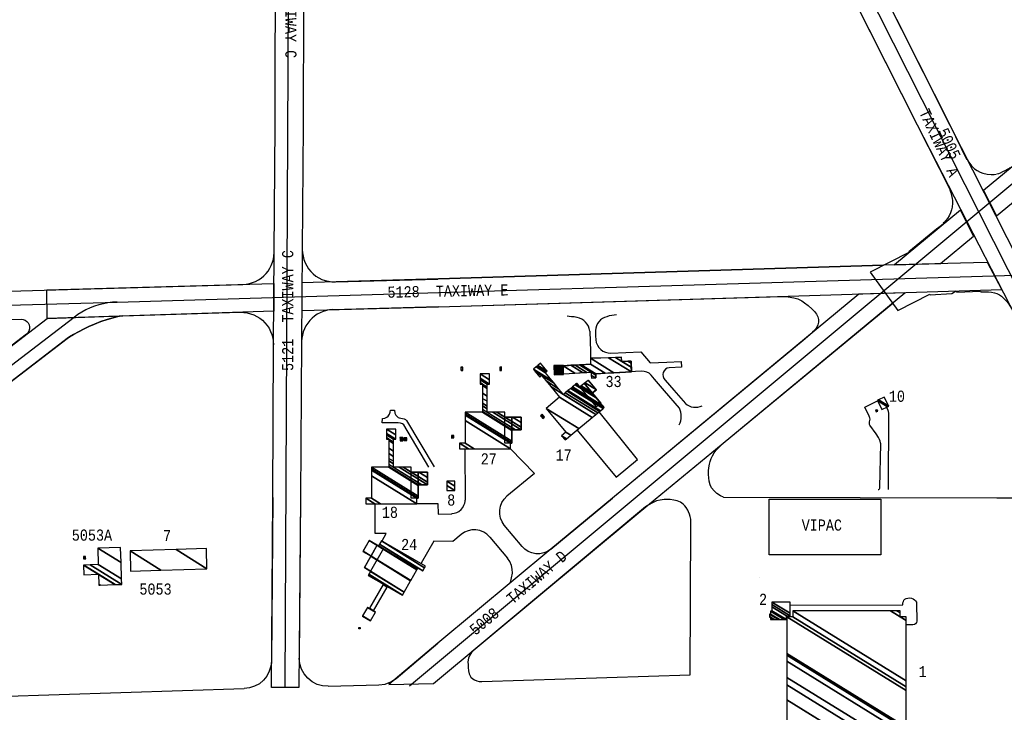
# Model space of a CAD drawing. Extents: x -0.5 to 41.9, y -0.5 to 29.8.
# Tile 101 of 128: x 10 to 11.5, y 6.1 to 7.2. Entities that reach past the tile are written whole.
import ezdxf
from ezdxf.enums import TextEntityAlignment as Align

# ---------------------------------------------------------------- set-up
doc = ezdxf.new("R2010")
doc.units = 0
doc.header["$MEASUREMENT"] = 0
for name, color, linetype in [('1', 7, 'CONTINUOUS'), ('11', 2, 'CONTINUOUS'), ('2', 3, 'CONTINUOUS'), ('21', 5, 'CONTINUOUS'), ('23', 1, 'CONTINUOUS'), ('6', 15, 'CONTINUOUS'), ('8', 5, 'CONTINUOUS')]:
    doc.layers.add(name, color=color, linetype=linetype)
doc.styles.add('MONOTXT', font='MONOTXT', dxfattribs={"height": 0.2})

msp = doc.modelspace()

# ---------------------------------------------------------------- linework, layer by layer
at = {"layer": '1'}
for p, q in [((10.392, 6.8382), (10.392, 6.8426)), ((10.6395, 6.7984), (11.3101, 6.819)), ((10.4843, 6.794), (10.6385, 6.7982)), ((10.4806, 6.7521), (10.6391, 6.7566)), ((10.3899, 6.469), (10.3909, 6.6992)), ((10.4334, 6.7039), (10.4318, 6.469)), ((10.4318, 6.469), (10.4299, 6.2267))]:
    msp.add_line(p, q, dxfattribs=at)
for points in [[(10.4344, 6.8428), (10.4347, 6.8376), (10.4355, 6.8325), (10.4368, 6.8275), (10.4387, 6.8226), (10.441, 6.818), (10.4439, 6.8137), (10.4472, 6.8097), (10.4509, 6.806), (10.455, 6.8028), (10.4594, 6.8), (10.464, 6.7978), (10.4689, 6.796), (10.474, 6.7948), (10.4791, 6.7941), (10.4843, 6.794)], [(10.3448, 6.7901), (10.3497, 6.7905), (10.3546, 6.7914), (10.3594, 6.7928), (10.3639, 6.7947), (10.3683, 6.797), (10.3724, 6.7998), (10.3763, 6.8029), (10.3797, 6.8065), (10.3828, 6.8103), (10.3855, 6.8145), (10.3877, 6.8189), (10.3895, 6.8236), (10.3908, 6.8284), (10.3916, 6.8333), (10.392, 6.8382)], [(10.4806, 6.7521), (10.4756, 6.7517), (10.4708, 6.7508), (10.466, 6.7494), (10.4614, 6.7475), (10.457, 6.7452), (10.4529, 6.7424), (10.4491, 6.7392), (10.4456, 6.7357), (10.4425, 6.7318), (10.4398, 6.7276), (10.4376, 6.7232), (10.4358, 6.7186), (10.4345, 6.7138), (10.4337, 6.7089), (10.4334, 6.7039)], [(9.7661, 6.468), (10.08, 6.7088), (10.0836, 6.7109), (10.0894, 6.7145), (10.0969, 6.7187), (10.1057, 6.7232), (10.1126, 6.7265), (10.1214, 6.7301), (10.1308, 6.734), (10.1404, 6.7373), (10.1492, 6.74), (10.1543, 6.7412), (10.1589, 6.7424), (10.164, 6.7427), (10.3409, 6.7481)], [(10.3409, 6.7481), (10.3461, 6.748), (10.3513, 6.7473), (10.3563, 6.746), (10.3612, 6.7443), (10.3659, 6.742), (10.3703, 6.7392), (10.3744, 6.736), (10.3781, 6.7324), (10.3814, 6.7284), (10.3843, 6.724), (10.3867, 6.7194), (10.3885, 6.7146), (10.3899, 6.7096), (10.3907, 6.7044), (10.3909, 6.6992)]]:
    msp.add_lwpolyline(points, dxfattribs=at)
at = {"layer": '11'}
for points in [[(11.3022, 6.481), (11.303, 6.4811), (11.3038, 6.4815), (11.3043, 6.4821), (11.3046, 6.4829), (11.3047, 6.4845), (11.3061, 6.5497), (11.3058, 6.5512), (11.3051, 6.554), (11.3041, 6.5563), (11.3031, 6.5585), (11.3025, 6.5594), (11.299, 6.5648), (11.2894, 6.5779), (11.289, 6.5788), (11.2889, 6.5799), (11.2889, 6.5807), (11.2893, 6.5831), (11.2899, 6.5868), (11.2897, 6.5888), (11.2893, 6.5901), (11.2888, 6.5913), (11.2822, 6.6051), (11.3013, 6.6148)], [(11.3146, 6.6049), (11.3167, 6.6005), (11.3171, 6.5992), (11.3174, 6.5982), (11.3175, 6.597), (11.3171, 6.4809)], [(10.6251, 6.5147), (10.5875, 6.5785), (10.5853, 6.5799), (10.5826, 6.5808), (10.5786, 6.5814), (10.5549, 6.5812), (10.555, 6.5879), (10.5587, 6.5884), (10.562, 6.5898), (10.5638, 6.5914), (10.5658, 6.5943), (10.5668, 6.5976), (10.5671, 6.6005), (10.5734, 6.6006), (10.5738, 6.596), (10.5754, 6.5929), (10.5771, 6.5909), (10.579, 6.5896), (10.5805, 6.5888), (10.5831, 6.5883), (10.5852, 6.5881), (10.5879, 6.5875), (10.5897, 6.5866), (10.5915, 6.5849), (10.6329, 6.5149)], [(11.1695, 6.3067), (11.3391, 6.3068), (11.3391, 6.3083), (11.3394, 6.3101), (11.3401, 6.3123), (11.341, 6.314), (11.3423, 6.3154), (11.3445, 6.3166), (11.3471, 6.3173), (11.3497, 6.3175), (11.3526, 6.3172), (11.3549, 6.3162), (11.3569, 6.3148), (11.3585, 6.313), (11.3598, 6.3109), (11.36, 6.309), (11.3602, 6.2824), (11.3598, 6.2803), (11.3586, 6.2785), (11.3567, 6.2772), (11.3546, 6.2768), (11.3444, 6.2768)]]:
    msp.add_lwpolyline(points, dxfattribs=at)
at = {"layer": '2'}
for p, q in [((11.0786, 7.5903), (11.361, 7.0305)), ((11.1287, 7.5904), (11.4104, 7.0298)), ((11.0691, 6.4694), (11.4811, 6.4684)), ((10.809, 6.391), (10.9018, 6.468)), ((10.5758, 6.1961), (10.6384, 6.2494)), ((10.4732, 6.1842), (10.5498, 6.1863))]:
    msp.add_line(p, q, dxfattribs=at)
for points in [[(10.512, 8.7124), (10.6399, 8.4601), (10.7171, 8.307), (10.7966, 8.1505), (10.9781, 7.7897), (11.0786, 7.5903), (11.361, 7.0305), (11.5096, 6.7413), (11.648, 6.4677), (12.0987, 5.575), (12.2146, 5.3457), (12.3224, 5.1319), (12.4904, 4.799), (12.7658, 4.2544), (12.9558, 3.8784), (13.2715, 3.2572), (13.6342, 3.4407), (13.5808, 3.5463)], [(13.2298, 3.4309), (12.6061, 4.6682), (12.5316, 4.8144), (12.323, 5.2292), (12.2642, 5.3456), (11.9799, 5.9063), (11.6953, 6.4682), (11.5653, 6.7245), (11.4104, 7.0298), (11.1287, 7.5904), (10.8426, 8.1534), (10.7577, 8.3228), (10.639, 8.5569), (10.5603, 8.7127)], [(10.4372, 7.5911), (10.4356, 7.0296), (10.4344, 6.8428), (10.4334, 6.7039), (10.4318, 6.469), (10.4294, 6.1826), (10.3878, 6.1825), (10.3899, 6.469), (10.3909, 6.6992), (10.392, 6.8382), (10.3934, 7.0298), (10.3944, 7.5908), (10.3952, 7.8018), (10.3969, 8.0309)], [(11.4806, 6.8935), (11.644, 7.0282), (11.7823, 7.1407), (11.7605, 7.1833), (11.5787, 7.0294), (11.4609, 6.9316), (11.4806, 6.8935)], [(11.361, 7.0305), (11.4107, 6.9326), (11.41, 6.9323), (11.4117, 6.9283), (11.4128, 6.9243), (11.4139, 6.9196), (11.4142, 6.9166), (11.4142, 6.9126), (11.4136, 6.9067), (11.4127, 6.9027), (11.4112, 6.898), (11.409, 6.8933), (11.4066, 6.8893), (11.4043, 6.8864), (11.402, 6.8839), (11.4, 6.8823), (11.4007, 6.8815), (11.3955, 6.8777), (11.3901, 6.8734), (11.3484, 6.8392), (11.3485, 6.8382), (11.2901, 6.8085), (11.3318, 6.751), (11.38, 6.7756), (11.3805, 6.7743), (11.413, 6.7765), (11.4198, 6.7804), (11.4209, 6.7785), (11.4563, 6.7802), (11.4571, 6.7788), (11.4634, 6.7791), (11.4685, 6.7788), (11.4731, 6.7784), (11.4774, 6.7774), (11.4809, 6.7763), (11.4849, 6.7743)], [(11.4104, 7.0298), (11.4352, 6.9788), (11.4362, 6.979), (11.4389, 6.9743), (11.4429, 6.9689), (11.4473, 6.9644), (11.4511, 6.9618), (11.4559, 6.9594), (11.46, 6.958), (11.4664, 6.9565), (11.4723, 6.9558), (11.4767, 6.9559), (11.4799, 6.9564)], [(11.5787, 7.0294), (11.5014, 6.9652), (11.5008, 6.966), (11.4993, 6.965), (11.4964, 6.9632), (11.493, 6.9614), (11.4897, 6.9597), (11.4861, 6.958), (11.4837, 6.9571), (11.4811, 6.9564)], [(11.3266, 6.8195), (11.3963, 6.8219), (11.446, 6.863), (11.4263, 6.9019), (11.3266, 6.8195)], [(10.4339, 6.7508), (10.6395, 6.7565), (11.1507, 6.7717), (11.4884, 6.7825), (11.4671, 6.8234), (11.4459, 6.8227), (11.3101, 6.819), (10.6395, 6.7984), (10.4339, 6.7925), (10.4339, 6.7508)], [(10.0493, 6.7818), (10.3917, 6.7914), (10.3913, 6.7496), (10.0501, 6.7389), (10.0493, 6.7818)], [(10.6322, 6.1882), (10.9406, 6.4454), (11.0684, 6.5507), (11.3425, 6.7774), (11.2729, 6.7755), (10.9018, 6.468), (10.809, 6.391), (10.6384, 6.2494), (10.5648, 6.1868), (10.6322, 6.1882)], [(10.6395, 6.7565), (11.156, 6.7719), (11.1666, 6.7716), (11.1753, 6.77), (11.1812, 6.7682), (11.1871, 6.7653), (11.1913, 6.7626), (11.1969, 6.7582), (11.2027, 6.7528), (11.2062, 6.7493), (11.2092, 6.7453), (11.2111, 6.7412), (11.2121, 6.737), (11.2121, 6.7333), (11.2113, 6.7292), (11.2103, 6.7266), (11.2088, 6.7241), (11.2066, 6.7214), (11.2031, 6.7179), (11.1993, 6.7142), (11.1892, 6.7058), (10.9018, 6.468)], [(11.4849, 6.7743), (11.488, 6.7722), (11.4917, 6.769), (11.4954, 6.765), (11.4981, 6.7618), (11.5008, 6.758), (11.503, 6.7539), (11.5055, 6.7494), (11.648, 6.4677)], [(11.0691, 6.4694), (11.0647, 6.4714), (11.059, 6.4749), (11.0551, 6.4788), (11.0512, 6.4835), (11.0489, 6.4878), (11.0474, 6.4933), (11.0469, 6.4983), (11.0464, 6.5038), (11.0466, 6.5092), (11.047, 6.5138), (11.048, 6.5191), (11.049, 6.523), (11.0506, 6.5276), (11.0523, 6.5318), (11.0549, 6.5363), (11.0579, 6.54), (11.0605, 6.5427), (11.0644, 6.5469), (11.0684, 6.5507), (11.324, 6.7621)], [(9.6966, 6.468), (10.0501, 6.7389), (10.164, 6.7427), (10.1589, 6.7424), (10.1543, 6.7412), (10.1492, 6.74), (10.1404, 6.7373), (10.1308, 6.734), (10.1214, 6.7301), (10.1126, 6.7265), (10.1057, 6.7232), (10.0969, 6.7187), (10.0894, 6.7145), (10.0836, 6.7109), (10.08, 6.7088), (9.9227, 6.5881)], [(10.7048, 6.1915), (11.0189, 6.2014), (11.0201, 6.4303), (11.0199, 6.4325), (11.0197, 6.4364), (11.0189, 6.4402), (11.0178, 6.4439), (11.0164, 6.4475), (11.0152, 6.4499), (11.0129, 6.4536), (11.0108, 6.4562), (11.0082, 6.4589), (11.0041, 6.4616), (10.9994, 6.4636), (10.9941, 6.4649), (10.9885, 6.4658), (10.984, 6.4661), (10.9796, 6.4658), (10.9736, 6.4649), (10.9683, 6.4636), (10.9619, 6.4609), (10.9565, 6.4577), (10.9517, 6.4546), (10.6897, 6.2361), (10.6867, 6.2313), (10.6849, 6.2264), (10.684, 6.2212), (10.6841, 6.2164), (10.6843, 6.2126), (10.6846, 6.2075), (10.6856, 6.203), (10.6883, 6.198), (10.6916, 6.1954), (10.694, 6.1938), (10.6976, 6.1923), (10.7009, 6.1916), (10.7048, 6.1915)], [(11.4811, 6.4684), (11.5198, 6.4683)], [(10.4732, 6.1842), (10.4647, 6.1849), (10.4566, 6.1871), (10.4491, 6.191), (10.4426, 6.1963), (10.4372, 6.2028), (10.4332, 6.2102), (10.4307, 6.2183), (10.4299, 6.2267)], [(10.5498, 6.1863), (10.5591, 6.1876), (10.5679, 6.1909), (10.5758, 6.1961)]]:
    msp.add_lwpolyline(points, dxfattribs=at)
at = {"layer": '21'}
for p, q in [((10.8685, 6.6789), (10.9155, 6.6803)), ((10.8685, 6.6789), (10.8687, 6.6699)), ((10.9158, 6.674), (10.9155, 6.6803)), ((10.8274, 6.6676), (10.8687, 6.6699)), ((10.9158, 6.674), (10.9297, 6.6746)), ((10.9297, 6.6746), (10.9304, 6.6584)), ((10.8278, 6.6555), (10.8698, 6.6579)), ((10.8698, 6.6579), (10.87, 6.6489)), ((10.8769, 6.6491), (10.87, 6.6489)), ((10.9304, 6.6584), (10.8767, 6.6555)), ((10.8767, 6.6555), (10.8769, 6.6491)), ((11.1239, 6.348), (11.1239, 6.3479))]:
    msp.add_line(p, q, dxfattribs=at)
msp.add_lwpolyline([(10.8139, 6.654), (10.8279, 6.6545), (10.8274, 6.6685), (10.8134, 6.668)], close=True, dxfattribs=at)
for points in [[(10.8843, 6.6109), (10.8776, 6.6056), (10.8525, 6.6359), (10.8592, 6.6411), (10.8843, 6.6109)], [(10.8773, 6.6313), (10.8714, 6.6264), (10.8592, 6.6411), (10.8651, 6.646), (10.8773, 6.6313)], [(10.7501, 6.5509), (10.7395, 6.5509), (10.7395, 6.5902), (10.7501, 6.5902), (10.7501, 6.5509)], [(10.7642, 6.5711), (10.7501, 6.5711), (10.7501, 6.5902), (10.7642, 6.5902), (10.7642, 6.5711)], [(10.609, 6.4679), (10.5983, 6.4679), (10.5983, 6.5072), (10.609, 6.5072), (10.609, 6.4679)], [(10.623, 6.4881), (10.609, 6.4881), (10.609, 6.5072), (10.623, 6.5072), (10.623, 6.4881)], [(10.5352, 6.4042), (10.5258, 6.3876), (10.538, 6.3806), (10.5474, 6.3972), (10.5352, 6.4042)], [(10.5474, 6.3972), (10.5567, 6.3919), (10.5372, 6.3578), (10.528, 6.3631), (10.5474, 6.3972)], [(10.5194, 6.2731), (10.5217, 6.2731), (10.5217, 6.2709), (10.5195, 6.2708), (10.5194, 6.2731)]]:
    msp.add_lwpolyline(points, dxfattribs=at)
msp.add_solid([(10.8134, 6.668), (10.8139, 6.654), (10.8274, 6.6685), (10.8279, 6.6545)], dxfattribs=at)
at = {"layer": '6'}
for p, q in [((9.7965, 6.7747), (10.3448, 6.7901)), ((10.8675, 6.7198), (10.8687, 6.6889)), ((10.876, 6.7205), (10.8763, 6.7125)), ((10.8763, 6.7125), (10.8767, 6.7066)), ((10.8687, 6.6889), (10.8685, 6.6789)), ((10.8994, 6.6867), (10.9217, 6.6877)), ((10.9217, 6.6877), (10.9445, 6.6884)), ((10.9445, 6.6884), (10.9587, 6.672)), ((10.9587, 6.672), (10.9835, 6.6729)), ((10.9835, 6.6729), (11.0054, 6.6737)), ((11.0057, 6.6654), (10.9871, 6.6646)), ((11.0054, 6.6737), (11.0057, 6.6654)), ((10.9366, 6.6586), (10.9304, 6.6584)), ((10.9454, 6.6591), (10.9366, 6.6586)), ((10.965, 6.6475), (10.9601, 6.6533)), ((10.9803, 6.6298), (10.965, 6.6475)), ((10.9811, 6.646), (10.994, 6.6307)), ((11.0027, 6.6037), (10.9803, 6.6298)), ((10.994, 6.6307), (11.0116, 6.6106)), ((10.7655, 6.3951), (10.7388, 6.4273)), ((10.717, 6.4092), (10.7438, 6.3772)), ((9.7971, 6.1635), (10.347, 6.1807))]:
    msp.add_line(p, q, dxfattribs=at)
for points in [[(9.7968, 6.7327), (10.0107, 6.7377), (10.0138, 6.7373), (10.0168, 6.7362), (10.0194, 6.7344), (10.0215, 6.732), (10.0229, 6.7292), (10.0235, 6.7261), (10.0234, 6.723), (10.0225, 6.7199), (10.0209, 6.7172), (10.0186, 6.715), (9.6966, 6.468)], [(10.8486, 6.7401), (10.8463, 6.7406), (10.844, 6.7411), (10.84, 6.7415), (10.8364, 6.7419), (10.8336, 6.7422)], [(10.8488, 6.5703), (10.9074, 6.4994), (10.9395, 6.5263), (10.8815, 6.5978)], [(10.6064, 6.4596), (10.6387, 6.4599), (10.6389, 6.4439), (10.6597, 6.4441), (10.66, 6.4449), (10.6632, 6.4452), (10.6672, 6.4464), (10.6704, 6.448), (10.6737, 6.4507), (10.6761, 6.4539), (10.6779, 6.4572), (10.6793, 6.4603), (10.6796, 6.4626), (10.6796, 6.4651), (10.6805, 6.4651), (10.68, 6.5421)], [(10.748, 6.5422), (10.7841, 6.5051), (10.7428, 6.4708)], [(10.3899, 6.469), (10.3878, 6.2225), (10.387, 6.2145), (10.3846, 6.2068), (10.3809, 6.1996), (10.3758, 6.1934), (10.3697, 6.1881), (10.3626, 6.1842), (10.355, 6.1817), (10.347, 6.1807)], [(10.7388, 6.4273), (10.7354, 6.4324), (10.7331, 6.4379), (10.7319, 6.4438), (10.7318, 6.4499), (10.733, 6.4558), (10.7353, 6.4614), (10.7386, 6.4665), (10.7428, 6.4708)], [(10.5546, 6.4033), (10.5609, 6.4148), (10.5442, 6.4147), (10.5441, 6.4591)], [(11.1378, 6.4666), (11.3063, 6.4666), (11.3063, 6.3824), (11.1378, 6.3824), (11.1378, 6.4666)], [(10.6736, 6.4131), (10.661, 6.4026), (10.6325, 6.4028), (10.6136, 6.3699)], [(10.717, 6.4092), (10.7127, 6.4134), (10.7077, 6.4167), (10.7021, 6.419), (10.6961, 6.4201), (10.6901, 6.4201), (10.6842, 6.4188), (10.6786, 6.4165), (10.6736, 6.4131)], [(10.809, 6.391), (10.804, 6.3876), (10.7984, 6.3853), (10.7925, 6.3841), (10.7864, 6.384), (10.7805, 6.3852), (10.7749, 6.3875), (10.7698, 6.3908), (10.7655, 6.3951)], [(10.7482, 6.3405), (10.7509, 6.3546), (10.7508, 6.3607), (10.7496, 6.3666), (10.7472, 6.3722), (10.7438, 6.3772)]]:
    msp.add_lwpolyline(points, dxfattribs=at)
for centre, radius, start, end in [((10.8441, 6.717), 0.0236, 6.9083, 78.9154), ((10.8985, 6.7196), 0.0225, 103.0629, 177.8489), ((10.9109, 6.6877), 0.0566, 92.8461, 108.0662), ((10.8983, 6.7084), 0.0217, 184.76, 272.9295), ((10.9887, 6.6538), 0.0109, 98.4302, 225.631), ((10.9471, 6.6419), 0.0173, 41.4375, 95.665), ((10.9749, 6.5914), 0.0305, 334.9166, 383.7285), ((11.027, 6.6284), 0.0235, 229.1864, 295.5606)]:
    msp.add_arc(centre, radius, start, end, dxfattribs=at)
at = {"layer": '8'}
for p, q in [((10.4085, 6.1837), (10.4178, 8.003)), ((11.7659, 7.16), (10.5959, 6.1845)), ((10.1555, 6.7636), (11.9326, 6.8168))]:
    msp.add_line(p, q, dxfattribs=at)
for points in [[(9.9403, 9.8917), (13.2268, 3.3919), (13.2311, 3.3842), (13.236, 3.3769), (13.2414, 3.3699), (13.2474, 3.3634), (13.2538, 3.3574), (13.2607, 3.352), (13.268, 3.347), (13.2757, 3.3427), (13.2837, 3.339), (13.292, 3.3359), (13.3004, 3.3335), (13.3091, 3.3317), (13.3178, 3.3307), (13.3266, 3.3303), (13.3354, 3.3306), (13.3442, 3.3316), (13.3528, 3.3333), (13.3613, 3.3357), (13.3696, 3.3387), (13.3776, 3.3424), (13.619, 3.4643)], [(10.1555, 6.7636), (10.1485, 6.7632), (10.1415, 6.7624), (10.1346, 6.7611), (10.1278, 6.7594), (10.1211, 6.7572), (10.1146, 6.7547), (10.1082, 6.7517), (10.1021, 6.7484), (10.0961, 6.7446), (10.0904, 6.7405), (9.4808, 6.2736)], [(9.9916, 6.759), (10.1555, 6.7636)]]:
    msp.add_lwpolyline(points, dxfattribs=at)

# ---------------------------------------------------------------- texts
at = {"layer": '23', "style": 'MONOTXT', "width": 0.833333}
for s, height, rotation, p in [('5121  TAXIWAY C', 0.016843, 270, (10.4172, 7.2223)), ('TAXIWAY A', 0.01684, 295, (11.3941, 7.0038)), ('5005', 0.01684, 295, (11.4094, 7.0024)), ('5121  TAXIWAY C', 0.016843, 90, (10.4124, 6.7507)), ('5128  TAXIWAY E', 0.016843, 1.1178, (10.6538, 6.7802)), ('5008  TAXIWAY D', 0.016843, 40, (10.7597, 6.3252))]:
    msp.add_text(s, height=height, rotation=rotation, dxfattribs=at).set_placement(p, align=Align.MIDDLE)
for s, height, p in [('33', 0.01684, (10.9034, 6.6438)), ('10', 0.01684, (11.3304, 6.6216)), ('17', 0.01684, (10.8282, 6.5329)), ('27', 0.01684, (10.7154, 6.5272)), ('8', 0.0168, (10.6588, 6.4651)), ('18', 0.01684, (10.5664, 6.4465)), ('VIPAC', 0.01684, (11.2173, 6.4273)), ('5053A', 0.01684, (10.1174, 6.4122)), ('7', 0.0168, (10.2307, 6.4115)), ('24', 0.01684, (10.5954, 6.3981)), ('5053', 0.01684, (10.2132, 6.3308)), ('2', 0.0168, (11.1287, 6.3155)), ('1', 0.0168, (11.3691, 6.2065))]:
    msp.add_text(s, height=height, dxfattribs=at).set_placement(p, align=Align.MIDDLE)

# ---------------------------------------------------------------- meshes
at = {"layer": '21'}
mesh = msp.add_polyface(dxfattribs=at)
corners = [(10.8274, 6.6555), (10.8274, 6.6676), (10.8453, 6.6565), (10.8274, 6.6676), (10.8388, 6.6682), (10.87, 6.6489), (10.8566, 6.6571), (10.8454, 6.6686), (10.8769, 6.6491), (10.8699, 6.6534), (10.8632, 6.6575), (10.8519, 6.6689), (10.8767, 6.6535), (10.8698, 6.6579), (10.8548, 6.6691), (10.8767, 6.6555), (10.8687, 6.6699), (10.8906, 6.6563), (10.8685, 6.6789), (10.9038, 6.657), (10.896, 6.6797), (10.9304, 6.6584), (10.9061, 6.68), (10.9158, 6.674), (10.9301, 6.6652), (10.9155, 6.6803), (10.9251, 6.6744), (10.9298, 6.6714), (10.9297, 6.6746)]
mesh.append_faces([[corners[k] for k in face] for face in [(0, 0, 2, 3), (1, 2, 6, 4), (4, 6, 10, 7), (5, 5, 8, 9), (7, 10, 13, 11), (9, 8, 12, 13), (11, 12, 15, 14), (14, 15, 17, 16), (16, 17, 19, 18), (18, 19, 21, 20), (20, 21, 24, 22), (22, 23, 25, 25), (23, 24, 27, 26), (26, 27, 28, 28)]], dxfattribs={"vtx0": -1, "vtx2": -1})
mesh = msp.add_polyface(dxfattribs=at)
corners = [(10.6736, 6.6603), (10.6763, 6.6604), (10.6735, 6.6621), (10.6762, 6.6637), (10.6735, 6.6654), (10.6762, 6.6654), (10.6762, 6.6654)]
mesh.append_faces([[corners[k] for k in face] for face in [(0, 0, 1, 2), (2, 1, 3, 4), (4, 3, 6, 5)]], dxfattribs={"vtx0": -1, "vtx2": -1})
mesh = msp.add_polyface(dxfattribs=at)
corners = [(10.732, 6.6606), (10.732, 6.6606), (10.732, 6.6623), (10.7347, 6.6606), (10.7319, 6.6656), (10.7347, 6.6639), (10.7346, 6.6657)]
mesh.append_faces([[corners[k] for k in face] for face in [(0, 1, 3, 2), (2, 3, 5, 4), (4, 5, 6, 6)]], dxfattribs={"vtx0": -1, "vtx2": -1})
mesh = msp.add_polyface(dxfattribs=at)
corners = [(10.8304, 6.5556), (10.8326, 6.5574), (10.8251, 6.5621), (10.8391, 6.5628), (10.8316, 6.5674), (10.8511, 6.5727), (10.8018, 6.6033), (10.8714, 6.5895), (10.8221, 6.6201), (10.8768, 6.594), (10.8089, 6.6361), (10.8278, 6.6243), (10.8796, 6.5964), (10.8018, 6.6446), (10.7923, 6.6505), (10.8207, 6.6329), (10.8307, 6.6267), (10.8824, 6.5986), (10.795, 6.6528), (10.7855, 6.6587), (10.8139, 6.6411), (10.8334, 6.629), (10.8836, 6.5996), (10.7826, 6.6622), (10.811, 6.6446), (10.8346, 6.63), (10.8877, 6.6031), (10.7867, 6.6657), (10.8007, 6.657), (10.8388, 6.6334), (10.8894, 6.6045), (10.7884, 6.6671), (10.8024, 6.6584), (10.8405, 6.6348), (10.8894, 6.6045), (10.7893, 6.6679), (10.8033, 6.6592), (10.8414, 6.6356), (10.8872, 6.6072), (10.7934, 6.6712), (10.8454, 6.6389), (10.8773, 6.6192), (10.8463, 6.6397), (10.8528, 6.6356), (10.8751, 6.6218), (10.8478, 6.6409), (10.8491, 6.6401), (10.8543, 6.6368), (10.8714, 6.6262), (10.8482, 6.6412), (10.8547, 6.6372), (10.8718, 6.6266), (10.8605, 6.6419), (10.8776, 6.6313), (10.8654, 6.646)]
mesh.append_faces([[corners[k] for k in face] for face in [(0, 0, 1, 2), (2, 1, 3, 4), (4, 3, 5, 6), (6, 5, 7, 8), (8, 7, 9, 10), (10, 11, 15, 13), (11, 9, 12, 16), (14, 14, 18, 19), (13, 15, 20, 18), (16, 12, 17, 21), (19, 20, 24, 23), (21, 17, 22, 25), (23, 24, 28, 27), (25, 22, 26, 29), (27, 28, 32, 31), (29, 26, 30, 33), (31, 32, 36, 35), (33, 34, 38, 37), (35, 36, 39, 39), (37, 38, 41, 40), (40, 41, 44, 42), (42, 43, 46, 45), (43, 44, 48, 47), (45, 46, 49, 49), (47, 48, 51, 50), (50, 51, 53, 52), (52, 53, 54, 54)]], dxfattribs={"vtx0": -1, "vtx2": -1})
mesh = msp.add_polyface(dxfattribs=at)
corners = [(10.6712, 6.5425), (10.6848, 6.5425), (10.6712, 6.5509), (10.6932, 6.5425), (10.6797, 6.5509), (10.7479, 6.5425), (10.6797, 6.5848), (10.7479, 6.5425), (10.6797, 6.5932), (10.7479, 6.5509), (10.6797, 6.5946), (10.7501, 6.5509), (10.6797, 6.5975), (10.7501, 6.5538), (10.706, 6.5975), (10.7501, 6.5701), (10.706, 6.5985), (10.7501, 6.5711), (10.706, 6.6018), (10.713, 6.5975), (10.7556, 6.5711), (10.706, 6.6072), (10.713, 6.6028), (10.7216, 6.5975), (10.7642, 6.5711), (10.706, 6.6109), (10.713, 6.6066), (10.7277, 6.5975), (10.7395, 6.5902), (10.7642, 6.5749), (10.706, 6.6182), (10.713, 6.6139), (10.7395, 6.5975), (10.7512, 6.5902), (10.7642, 6.5822), (10.706, 6.6263), (10.713, 6.6219), (10.7642, 6.5902), (10.706, 6.6377), (10.7024, 6.6399), (10.713, 6.6334), (10.706, 6.6399), (10.7024, 6.6421), (10.713, 6.6356), (10.7024, 6.6465), (10.713, 6.6399), (10.7024, 6.6486), (10.7165, 6.6399), (10.7024, 6.6551), (10.7165, 6.6464), (10.7165, 6.6551)]
mesh.append_faces([[corners[k] for k in face] for face in [(0, 0, 1, 2), (2, 1, 3, 4), (4, 3, 5, 6), (6, 7, 9, 8), (8, 9, 11, 10), (10, 11, 13, 12), (12, 13, 15, 14), (14, 15, 17, 16), (16, 17, 20, 18), (18, 19, 22, 21), (19, 20, 24, 23), (21, 22, 26, 25), (23, 24, 29, 27), (25, 26, 31, 30), (27, 28, 32, 32), (28, 29, 34, 33), (30, 31, 36, 35), (33, 34, 37, 37), (35, 36, 40, 38), (39, 39, 41, 42), (38, 40, 43, 41), (42, 43, 45, 44), (44, 45, 47, 46), (46, 47, 49, 48), (48, 49, 50, 50)]], dxfattribs={"vtx0": -1, "vtx2": -1})
mesh = msp.add_polyface(dxfattribs=at)
corners = [(11.3077, 6.6015), (11.3162, 6.6057), (11.3011, 6.6151), (11.318, 6.6066), (11.3029, 6.616), (11.318, 6.6066), (11.3114, 6.6201)]
mesh.append_faces([[corners[k] for k in face] for face in [(0, 0, 1, 2), (2, 1, 3, 4), (4, 5, 6, 6)]], dxfattribs={"vtx0": -1, "vtx2": -1})
mesh = msp.add_polyface(dxfattribs=at)
corners = [(10.797, 6.5878), (10.7985, 6.589), (10.7932, 6.5923), (10.7996, 6.59), (10.7943, 6.5932), (10.7958, 6.5945), (10.7958, 6.5945)]
mesh.append_faces([[corners[k] for k in face] for face in [(0, 0, 1, 2), (2, 1, 3, 4), (4, 3, 6, 5)]], dxfattribs={"vtx0": -1, "vtx2": -1})
mesh = msp.add_polyface(dxfattribs=at)
corners = [(11.2993, 6.598), (11.3007, 6.5988), (11.2982, 6.6003), (11.3014, 6.5991), (11.2989, 6.6007), (11.3014, 6.5991), (11.3003, 6.6014)]
mesh.append_faces([[corners[k] for k in face] for face in [(0, 0, 1, 2), (2, 1, 3, 4), (4, 5, 6, 6)]], dxfattribs={"vtx0": -1, "vtx2": -1})
mesh = msp.add_polyface(dxfattribs=at)
corners = [(10.5301, 6.4594), (10.5437, 6.4594), (10.5301, 6.4679), (10.5521, 6.4594), (10.5385, 6.4679), (10.6068, 6.4594), (10.5385, 6.5017), (10.6068, 6.4594), (10.5385, 6.5102), (10.6068, 6.4679), (10.5385, 6.5116), (10.609, 6.4679), (10.5385, 6.5145), (10.609, 6.4708), (10.5649, 6.5145), (10.609, 6.4871), (10.5649, 6.5154), (10.609, 6.4881), (10.5649, 6.5188), (10.5719, 6.5145), (10.6145, 6.4881), (10.5649, 6.5241), (10.5719, 6.5198), (10.5805, 6.5145), (10.623, 6.4881), (10.5649, 6.5279), (10.5719, 6.5236), (10.5866, 6.5145), (10.5983, 6.5072), (10.623, 6.4919), (10.5649, 6.5352), (10.5719, 6.5309), (10.5983, 6.5145), (10.6101, 6.5072), (10.623, 6.4991), (10.5649, 6.5432), (10.5719, 6.5389), (10.623, 6.5072), (10.5649, 6.5547), (10.5613, 6.5569), (10.5719, 6.5504), (10.5649, 6.5569), (10.5613, 6.5591), (10.5719, 6.5526), (10.5613, 6.5635), (10.5719, 6.5569), (10.5613, 6.5656), (10.5753, 6.5569), (10.5613, 6.5721), (10.5753, 6.5634), (10.5753, 6.5721)]
mesh.append_faces([[corners[k] for k in face] for face in [(0, 0, 1, 2), (2, 1, 3, 4), (4, 3, 5, 6), (6, 7, 9, 8), (8, 9, 11, 10), (10, 11, 13, 12), (12, 13, 15, 14), (14, 15, 17, 16), (16, 17, 20, 18), (18, 19, 22, 21), (19, 20, 24, 23), (21, 22, 26, 25), (23, 24, 29, 27), (25, 26, 31, 30), (27, 28, 32, 32), (28, 29, 34, 33), (30, 31, 36, 35), (33, 34, 37, 37), (35, 36, 40, 38), (39, 39, 41, 42), (38, 40, 43, 41), (42, 43, 45, 44), (44, 45, 47, 46), (46, 47, 49, 48), (48, 49, 50, 50)]], dxfattribs={"vtx0": -1, "vtx2": -1})
mesh = msp.add_polyface(dxfattribs=at)
corners = [(10.5817, 6.5542), (10.5817, 6.5542), (10.5817, 6.5568), (10.5858, 6.5542), (10.5816, 6.5592), (10.5858, 6.5566), (10.5858, 6.5593)]
mesh.append_faces([[corners[k] for k in face] for face in [(0, 1, 3, 2), (2, 3, 5, 4), (4, 5, 6, 6)]], dxfattribs={"vtx0": -1, "vtx2": -1})
mesh = msp.add_polyface(dxfattribs=at)
corners = [(10.5876, 6.5549), (10.5918, 6.555), (10.5875, 6.5576), (10.5875, 6.5587), (10.5917, 6.556), (10.5875, 6.5587), (10.5917, 6.5588)]
mesh.append_faces([[corners[k] for k in face] for face in [(0, 0, 1, 2), (2, 1, 4, 5), (3, 4, 6, 6)]], dxfattribs={"vtx0": -1, "vtx2": -1})
mesh = msp.add_polyface(dxfattribs=at)
corners = [(10.6592, 6.5585), (10.6628, 6.5586), (10.6591, 6.5609), (10.6591, 6.5623), (10.6628, 6.56), (10.6591, 6.5623), (10.6627, 6.5624)]
mesh.append_faces([[corners[k] for k in face] for face in [(0, 0, 1, 2), (2, 1, 4, 5), (3, 4, 6, 6)]], dxfattribs={"vtx0": -1, "vtx2": -1})
mesh = msp.add_polyface(dxfattribs=at)
corners = [(10.652, 6.4795), (10.6644, 6.4795), (10.652, 6.4871), (10.652, 6.4935), (10.6644, 6.4858), (10.652, 6.4935), (10.6644, 6.4935)]
mesh.append_faces([[corners[k] for k in face] for face in [(0, 0, 1, 2), (2, 1, 4, 5), (3, 4, 6, 6)]], dxfattribs={"vtx0": -1, "vtx2": -1})
mesh = msp.add_polyface(dxfattribs=at)
corners = [(10.525, 6.29), (10.5372, 6.283), (10.5253, 6.2904), (10.5445, 6.2958), (10.5326, 6.3032), (10.5446, 6.2959), (10.5356, 6.3015), (10.5416, 6.298), (10.5447, 6.2961), (10.5357, 6.3017), (10.5417, 6.2981), (10.5447, 6.2962), (10.5357, 6.3018), (10.5621, 6.3338), (10.5561, 6.3375), (10.5336, 6.3514), (10.5625, 6.3346), (10.5566, 6.3383), (10.5341, 6.3523), (10.5627, 6.3349), (10.5342, 6.3525), (10.5855, 6.3218), (10.5347, 6.3534), (10.528, 6.3631), (10.5879, 6.3259), (10.537, 6.3574), (10.528, 6.3631), (10.5281, 6.3634), (10.5881, 6.3263), (10.5372, 6.3578), (10.5377, 6.3802), (10.5258, 6.3876), (10.5976, 6.343), (10.538, 6.3806), (10.526, 6.388), (10.5979, 6.3435), (10.5352, 6.4042), (10.6071, 6.3596), (10.5494, 6.3961), (10.6074, 6.3601), (10.5506, 6.3983), (10.6086, 6.3623), (10.5508, 6.3985), (10.6159, 6.3581), (10.5535, 6.4034), (10.6187, 6.363), (10.6201, 6.3655)]
mesh.append_faces([[corners[k] for k in face] for face in [(0, 0, 1, 2), (2, 1, 3, 4), (4, 3, 5, 6), (6, 5, 8, 9), (9, 7, 10, 12), (7, 8, 11, 11), (12, 10, 13, 14), (15, 15, 17, 18), (14, 13, 16, 17), (18, 16, 19, 20), (20, 19, 21, 22), (22, 21, 24, 25), (23, 26, 29, 27), (25, 24, 28, 29), (27, 28, 32, 30), (31, 31, 33, 34), (30, 32, 35, 33), (34, 35, 37, 36), (36, 37, 39, 38), (38, 39, 41, 40), (40, 41, 43, 42), (42, 43, 45, 44), (44, 45, 46, 46)]], dxfattribs={"vtx0": -1, "vtx2": -1})
mesh = msp.add_polyface(dxfattribs=at)
corners = [(10.1046, 6.3764), (10.108, 6.3765), (10.1045, 6.3787), (10.1045, 6.3798), (10.1079, 6.3777), (10.1045, 6.3798), (10.1079, 6.3799)]
mesh.append_faces([[corners[k] for k in face] for face in [(0, 0, 1, 2), (2, 1, 4, 5), (3, 4, 6, 6)]], dxfattribs={"vtx0": -1, "vtx2": -1})
mesh = msp.add_polyface(dxfattribs=at)
corners = [(10.128, 6.3368), (10.13, 6.3369), (10.1279, 6.3382), (10.105, 6.3524), (10.152, 6.3376), (10.1275, 6.3528), (10.127, 6.3531), (10.1046, 6.367), (10.1525, 6.3376), (10.1275, 6.3531), (10.105, 6.367), (10.1622, 6.3379), (10.1147, 6.3673), (10.1619, 6.346), (10.127, 6.3677), (10.1263, 6.3924), (10.1612, 6.3707), (10.1263, 6.3924), (10.1605, 6.3935)]
mesh.append_faces([[corners[k] for k in face] for face in [(0, 0, 1, 2), (3, 3, 6, 7), (2, 1, 4, 5), (7, 6, 9, 10), (5, 4, 8, 9), (10, 8, 11, 12), (12, 11, 13, 14), (14, 13, 16, 17), (15, 16, 18, 18)]], dxfattribs={"vtx0": -1, "vtx2": -1})
mesh = msp.add_polyface(dxfattribs=at)
corners = [(10.1757, 6.358), (10.1748, 6.3883), (10.2214, 6.3594), (10.1748, 6.3883), (10.2441, 6.3904), (10.2907, 6.3615), (10.2898, 6.3918)]
mesh.append_faces([[corners[k] for k in face] for face in [(0, 0, 2, 3), (1, 2, 5, 4), (4, 5, 6, 6)]], dxfattribs={"vtx0": -1, "vtx2": -1})
mesh = msp.add_polyface(dxfattribs=at)
corners = [(11.1399, 6.2847), (11.1448, 6.2847), (11.1399, 6.2877), (11.1383, 6.2887), (11.1465, 6.2847), (11.1399, 6.2887), (11.1383, 6.2898), (11.1521, 6.2847), (11.1383, 6.2932), (11.1537, 6.2847), (11.1399, 6.2932), (11.1603, 6.2847), (11.1399, 6.2973), (11.1623, 6.2847), (11.1419, 6.2973), (11.1638, 6.2847), (11.1419, 6.2982), (11.1638, 6.2903), (11.1419, 6.3039), (11.1694, 6.2903), (11.1419, 6.3073), (11.1419, 6.3113), (11.1694, 6.2943), (11.1419, 6.3113), (11.1694, 6.3113)]
mesh.append_faces([[corners[k] for k in face] for face in [(0, 0, 1, 2), (3, 3, 5, 6), (2, 1, 4, 5), (6, 4, 7, 8), (8, 7, 9, 10), (10, 9, 11, 12), (12, 11, 13, 14), (14, 13, 15, 16), (16, 15, 17, 18), (18, 17, 19, 20), (20, 19, 22, 23), (21, 22, 24, 24)]], dxfattribs={"vtx0": -1, "vtx2": -1})
mesh = msp.add_polyface(dxfattribs=at)
corners = [(11.1739, 5.9778), (11.2454, 5.9778), (11.1739, 6.0221), (11.2454, 5.9875), (11.1739, 6.0319), (11.2628, 5.9875), (11.1739, 6.0426), (11.168, 6.0463), (11.2687, 5.9875), (11.1739, 6.0463), (11.168, 6.0499), (11.2881, 5.9875), (11.168, 6.062), (11.294, 5.9875), (11.1739, 6.062), (11.3371, 5.9875), (11.1739, 6.0887), (11.3371, 5.9897), (11.1739, 6.0908), (11.3371, 5.9986), (11.1883, 6.0908), (11.3371, 6.0095), (11.1883, 6.1017), (11.1693, 6.1135), (11.3371, 6.0156), (11.1883, 6.1079), (11.1792, 6.1135), (11.1693, 6.1196), (11.1647, 6.1225), (11.3371, 6.0184), (11.1883, 6.1107), (11.1838, 6.1135), (11.1693, 6.1225), (11.1647, 6.1253), (11.3371, 6.0212), (11.1883, 6.1135), (11.1647, 6.1281), (11.2822, 6.0908), (11.3371, 6.0568), (11.1647, 6.1636), (11.2822, 6.1135), (11.3187, 6.0908), (11.3371, 6.0794), (11.1647, 6.1863), (11.3006, 6.1135), (11.3371, 6.0908), (11.1647, 6.1977), (11.3398, 6.1135), (11.1647, 6.222), (11.3398, 6.1225), (11.1647, 6.231), (11.3444, 6.1225), (11.1647, 6.2338), (11.1647, 6.2892), (11.3444, 6.1778), (11.1647, 6.2892), (11.1738, 6.2892), (11.3444, 6.1834), (11.1738, 6.2982), (11.3444, 6.1924), (11.3208, 6.2982), (11.3353, 6.2892), (11.3444, 6.2836), (11.3299, 6.2982), (11.3353, 6.2948), (11.3444, 6.2892), (11.3353, 6.2982)]
mesh.append_faces([[corners[k] for k in face] for face in [(0, 0, 1, 2), (2, 1, 3, 4), (4, 3, 5, 6), (7, 7, 9, 10), (6, 5, 8, 9), (10, 8, 11, 12), (12, 11, 13, 14), (14, 13, 15, 16), (16, 15, 17, 18), (18, 17, 19, 20), (20, 19, 21, 22), (23, 23, 26, 27), (22, 21, 24, 25), (28, 28, 32, 33), (27, 26, 31, 32), (25, 24, 29, 30), (33, 31, 35, 36), (30, 29, 34, 35), (36, 34, 38, 39), (39, 37, 40, 43), (37, 38, 42, 41), (43, 40, 44, 46), (41, 42, 45, 45), (46, 44, 47, 48), (48, 47, 49, 50), (50, 49, 51, 52), (52, 51, 54, 55), (53, 54, 57, 56), (56, 57, 59, 58), (58, 59, 62, 60), (60, 61, 64, 63), (61, 62, 65, 65), (63, 64, 66, 66)]], dxfattribs={"vtx0": -1, "vtx2": -1})

doc.saveas('drawing.dxf')
